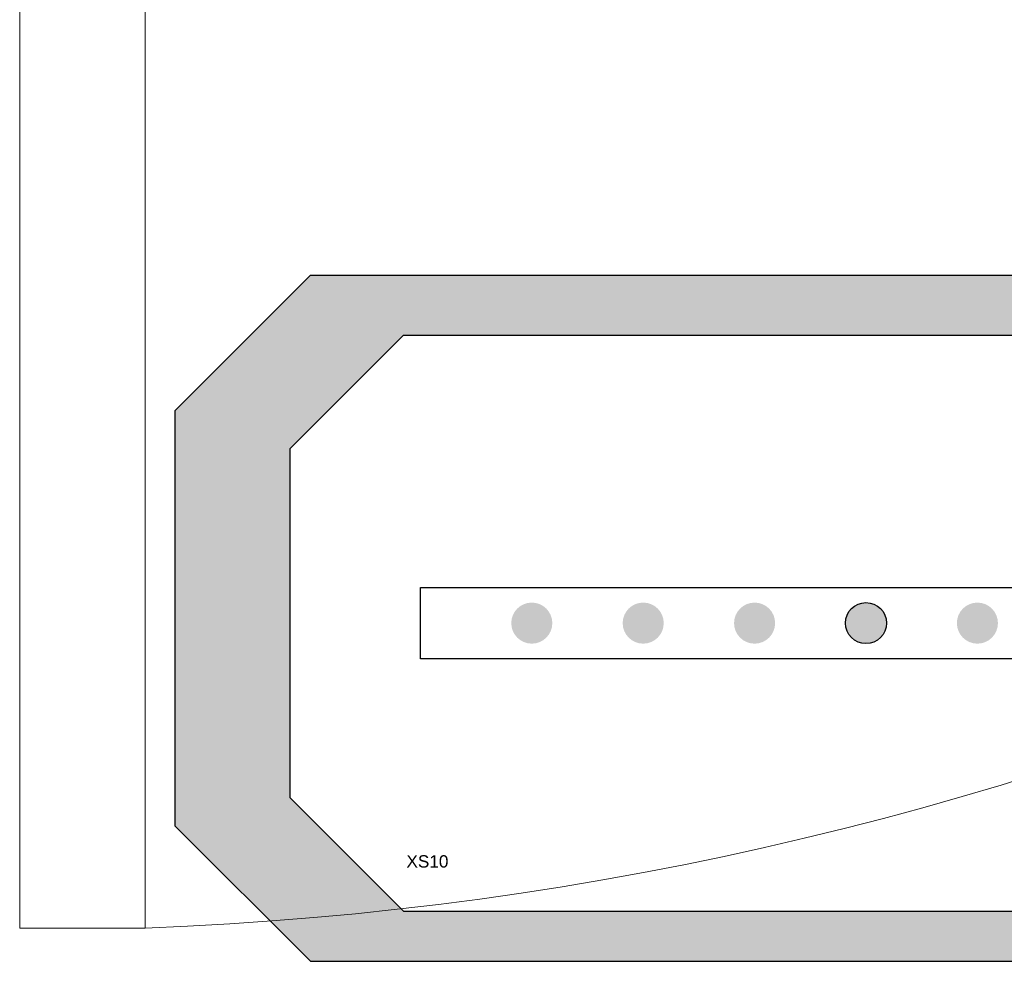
# Model space of a CAD drawing. Header units: millimetres. Extents: x -94648 to 68781, y -29623 to 11990.
# Tile 76 of 181: x -35091 to -35063, y -14212 to -14186. Entities that reach past the tile are written whole.
import ezdxf
from ezdxf.enums import TextEntityAlignment as Align

# ---------------------------------------------------------------- set-up
doc = ezdxf.new("R2010")
doc.units = ezdxf.units.MM
doc.layers.add('-podklad', color=8, linetype='Continuous')
doc.layers.add('AX - OPRAWY  EWAKUACYJNE', color=5, linetype='Continuous')
doc.layers.add('A_POWTARZALNE$0$A21_DRZWI_OKNA', color=153, linetype='Continuous', lineweight=15)
doc.layers.add('AX - ADRESACJA', color=4, linetype='Continuous', lineweight=5)
doc.styles.add('ARIAL 1.0', font='arial.ttf')
doc.styles.add('ROMANS', font='romans.shx', dxfattribs={"width": 0.75, "height": 10})

# ---------------------------------------------------------------- blocks, each defined once
blk = doc.blocks.new('A_POWTARZALNE$0$drzwi 104 mur')
at = {"color": 8, "linetype": 'Continuous'}
for p, q in [((0.144, 47), (-93.79, 47)), ((-93.79, 43.5), (-93.79, 47)), ((0.144, 43.5), (-93.79, 43.5))]:
    blk.add_line(p, q, dxfattribs=at)
blk.add_arc((0.144, 47), 94, 182.13385, 270, dxfattribs=at)
blk = doc.blocks.new('Goscim_parter')
at = {"layer": 'A_POWTARZALNE$0$A21_DRZWI_OKNA', "color": 8, "rotation": 89.99998577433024}
blk.add_blockref('A_POWTARZALNE$0$drzwi 104 mur', (-35043.651, -14117.302), dxfattribs=at)
blk = doc.blocks.new('AX - XS10')
at = {"layer": 'AX - OPRAWY  EWAKUACYJNE', "color": 251, "style": 'ARIAL 1.0'}
blk.add_text('XS10', height=0.686, dxfattribs=at).set_placement((-1.122, -0.333))
blk = doc.blocks.new('XS10')
at = {"layer": 'AX - OPRAWY  EWAKUACYJNE'}
h = blk.add_hatch(color=256, dxfattribs=at)
h.paths.add_polyline_path([(-38.564, 11.845), (-38.564, -11.309), (-31.001, -18.871), (-0.285, -18.871), (30.432, -18.871), (37.994, -11.309), (37.994, 11.845), (30.432, 19.408), (-0.285, 19.408), (-31.001, 19.408)])
h.paths.add_polyline_path([(-32.154, 9.725), (-32.154, -9.725), (-25.802, -16.077), (0, -16.077), (25.802, -16.077), (32.154, -9.725), (32.154, 9.725), (25.802, 16.077), (0, 16.077), (-25.802, 16.077)], flags=16)
h = blk.add_hatch(color=256, dxfattribs=at)
edge = h.paths.add_edge_path()
edge.add_arc((-18.65, 0), 1.146, 0, 360)
h = blk.add_hatch(color=256, dxfattribs=at)
edge = h.paths.add_edge_path()
edge.add_arc((-12.433, 0), 1.146, 0, 360)
h = blk.add_hatch(color=256, dxfattribs=at)
edge = h.paths.add_edge_path()
edge.add_arc((-6.217, 0), 1.146, 0, 360)
h = blk.add_hatch(color=256, dxfattribs=at)
edge = h.paths.add_edge_path()
edge.add_ellipse((0, 0), major_axis=(1.146, 0), ratio=1, start_angle=0, end_angle=360)
h = blk.add_hatch(color=256, dxfattribs=at)
edge = h.paths.add_edge_path()
edge.add_arc((6.217, 0), 1.146, 0, 360)
for p, q in [((-38.564, 11.845), (-31.001, 19.408)), ((-31.001, 19.408), (-0.285, 19.408)), ((-0.285, 19.408), (30.432, 19.408)), ((-32.154, 9.725), (-25.802, 16.077)), ((-25.802, 16.077), (0, 16.077)), ((0, 16.077), (25.802, 16.077)), ((-38.564, 11.845), (-38.564, -11.309)), ((-32.154, 9.725), (-32.154, -9.725)), ((-24.866, 1.985), (24.866, 1.985)), ((-24.866, -1.985), (-24.866, 1.985)), ((24.866, -1.985), (-24.866, -1.985)), ((-32.154, -9.725), (-25.802, -16.077)), ((-38.564, -11.309), (-31.001, -18.871)), ((-25.802, -16.077), (0, -16.077)), ((0, -16.077), (25.802, -16.077)), ((-31.001, -18.871), (-0.285, -18.871)), ((-0.285, -18.871), (30.432, -18.871))]:
    blk.add_line(p, q, dxfattribs=at)
blk.add_circle((0, 0), 1.146, dxfattribs=at)
blk.add_blockref('AX - XS10', (-24.524, -13.305), dxfattribs=at)
at = {"layer": 'AX - ADRESACJA', "style": 'ROMANS', "width": 0.8, "flags": 4}
blk.add_attdef('AX_ADRES', text='', height=20, dxfattribs=at).set_placement((-2.401, -42.734), align=Align.MIDDLE)
at = {"layer": 'AX - OPRAWY  EWAKUACYJNE', "style": 'ROMANS', "width": 0.8, "flags": 13}
blk.add_attdef('TYP', (-25.554, -14.152), '', height=0.2, dxfattribs=at)

msp = doc.modelspace()

# ---------------------------------------------------------------- block references
at = {"layer": '-podklad'}
msp.add_blockref('Goscim_parter', (0, 0), dxfattribs=at)
at = {"layer": 'AX - OPRAWY  EWAKUACYJNE', "color": 2, "xscale": 0.5, "yscale": 0.5, "zscale": 0.5}
msp.add_blockref('XS10', (-35067.0374, -14202.58558), dxfattribs=at)

doc.saveas('drawing.dxf')
